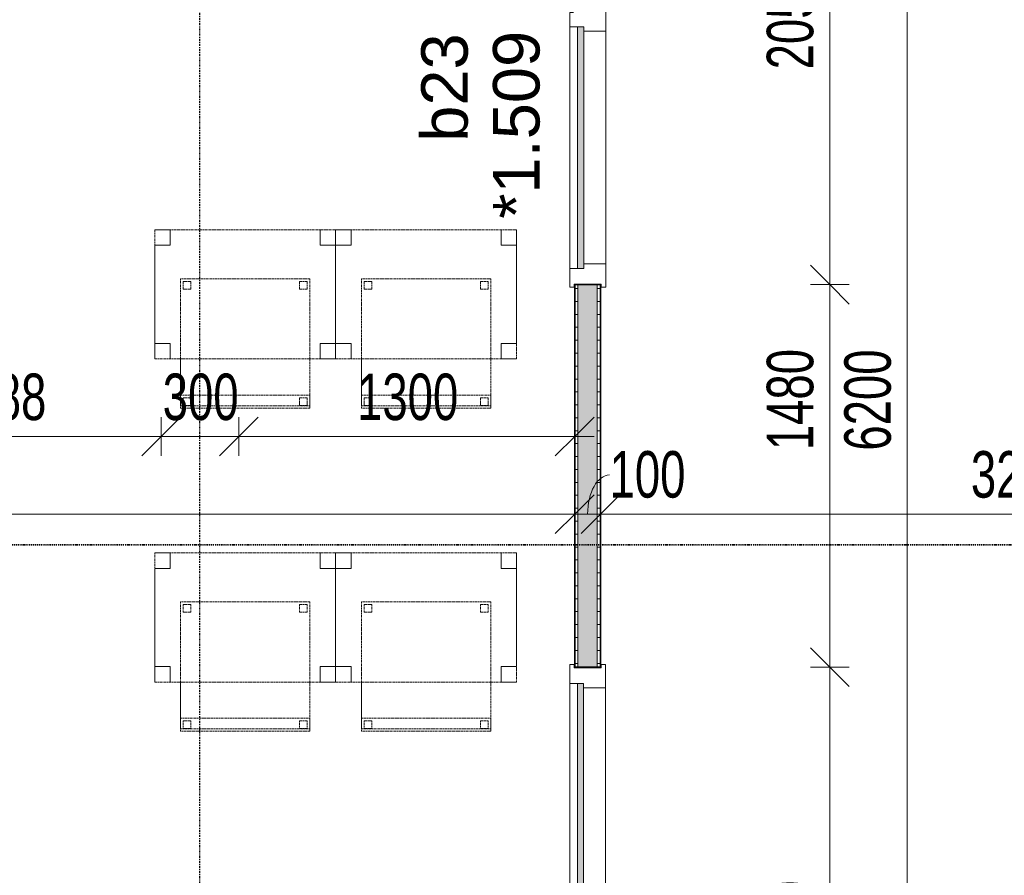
# Model space of a CAD drawing. Header units: millimetres. Extents: x -80560 to 110805, y -11020 to 52719.
# Tile 35 of 184: x 44997 to 48807, y 30215 to 33525. Entities that reach past the tile are written whole.
import ezdxf

# ---------------------------------------------------------------- set-up
doc = ezdxf.new("R2010")
doc.units = ezdxf.units.MM
for name, pattern in [('CENTER2', [20, 8, -4, 4, -4]), ('DASHDOT2', [8, 4, -2, 0, -2]), ('DASHED2', [6, 4, -2])]:
    doc.linetypes.add(name, pattern=pattern)
for name, color, linetype, lineweight in [('A-ANNO-DIMS', 211, 'Continuous', 9), ('A-ANNO-DIMS-100', 211, 'Continuous', 9), ('A-DOOR', 31, 'Continuous', 18), ('A-GLAZ', 151, 'Continuous', 18), ('A-GLAZ-IDEN', 152, 'Continuous', 18), ('A-WALL', 113, 'Continuous', 35), ('A-WALL-PATT', 111, 'Continuous', 35), ('G-ANNO-SYMB', 111, 'Continuous', 9), ('I-FURN', 30, 'Continuous', 18), ('I-WALL', 2, 'Continuous', 18), ('S-GRID', 1, 'Continuous', 9)]:
    doc.layers.add(name, color=color, linetype=linetype, lineweight=lineweight)
doc.styles.add('Arial', font='arial.ttf', dxfattribs={"height": 180})
doc.styles.add('Arial_5', font='arial.ttf', dxfattribs={"width": 0.7, "height": 180})
doc.dimstyles.new('n3o_1_8', dxfattribs={"dimscale": 304.8, "dimtxt": 183.646692, "dimasz": 0.492126, "dimexe": 0.246063, "dimexo": 0.0625, "dimgap": 0.032808, "dimtad": 1, "dimdec": 0, "dimdsep": 46, "dimtxsty": 'Arial_5', "dimblk1": 'OBLIQUE', "dimblk2": 'OBLIQUE', "dimsah": 1, "dimcen": 0.09, "dimdle": 0.246063, "dimazin": 0, "dimtfac": 1, "dimtdec": 4, "dimtix": 1, "dimtmove": 0, "dimatfit": 3, "dimfxl": 0.246063, "dimfxlon": 1, "dimtvp": 1, "dimtolj": 1, "dimtzin": 0, "dimarcsym": 2})
doc.dimstyles.new('n3o_1_8_1', dxfattribs={"dimscale": 304.8, "dimtxt": 183.646692, "dimasz": 0.492126, "dimexe": 0.246063, "dimexo": 0.0625, "dimgap": 0.032808, "dimtad": 1, "dimdec": 0, "dimdsep": 46, "dimtxsty": 'Arial_5', "dimblk1": 'OBLIQUE', "dimblk2": 'OBLIQUE', "dimsah": 1, "dimcen": 0.09, "dimdle": 0.246063, "dimazin": 0, "dimtfac": 1, "dimtdec": 4, "dimtix": 1, "dimtmove": 2, "dimatfit": 3, "dimfxl": 0.246063, "dimfxlon": 1, "dimtvp": 1, "dimtolj": 1, "dimtzin": 0, "dimarcsym": 2})
doc.dimstyles.new('n3o_1_8_2', dxfattribs={"dimscale": 304.8, "dimtxt": 183.646692, "dimasz": 0.492126, "dimexe": 0.246063, "dimexo": 0.0625, "dimgap": 0.032808, "dimtad": 1, "dimdec": 0, "dimdsep": 46, "dimtxsty": 'Arial_5', "dimblk1": 'OBLIQUE', "dimblk2": 'OBLIQUE', "dimsah": 1, "dimcen": 0.09, "dimdle": 0.246063, "dimazin": 0, "dimtfac": 1, "dimtdec": 4, "dimtix": 1, "dimtmove": 1, "dimatfit": 3, "dimfxl": 0.246063, "dimfxlon": 1, "dimtvp": 1, "dimtolj": 1, "dimtzin": 0, "dimarcsym": 2})
doc.dimstyles.new('n3o_1_8_3', dxfattribs={"dimscale": 304.8, "dimtxt": 183.646692, "dimasz": 0.492126, "dimexe": 0.246063, "dimexo": 0.0625, "dimgap": 0.032808, "dimtad": 1, "dimdec": 0, "dimdsep": 46, "dimtxsty": 'Arial_5', "dimblk1": 'OBLIQUE', "dimblk2": 'OBLIQUE', "dimsah": 1, "dimcen": 0.09, "dimdle": 0.246063, "dimazin": 0, "dimtfac": 1, "dimtdec": 4, "dimtix": 1, "dimtmove": 0, "dimatfit": 3, "dimfxl": 0.246063, "dimfxlon": 1, "dimtvp": 1, "dimtolj": 1, "dimtzin": 0, "dimarcsym": 2})
pattern_1 = [(0, (47144.82, 28035), (0, 50), [])]

# ---------------------------------------------------------------- blocks, each defined once
blk = doc.blocks.new('82_tafel1 - tafel 500x700 2-30673039-DO_01 eerste verdieping')
at = {"layer": 'I-FURN', "linetype": 'DASHED2'}
for p, q in [((350, 250), (-350, 250)), ((-350, 250), (-350, -250)), ((350, 250), (-350, 250)), ((-350, 250), (-350, -250)), ((-350, 250), (-350, 190)), ((-290, 250), (-350, 250)), ((-290, 190), (-290, 250)), ((-290, 250), (290, 250)), ((-290, 250), (-290, 190)), ((290, 250), (290, 190)), ((290, 190), (290, 250)), ((350, 250), (290, 250)), ((350, -250), (350, 250)), ((350, -250), (350, 250)), ((350, 190), (350, 250)), ((-350, -190), (-350, 190)), ((-350, 190), (-290, 190)), ((-290, 190), (-350, 190)), ((290, 190), (350, 190)), ((350, 190), (290, 190)), ((350, 190), (350, -190)), ((-290, -190), (-350, -190)), ((-350, -190), (-290, -190)), ((-350, -190), (-350, -250)), ((-290, -250), (-290, -190)), ((-290, -190), (-290, -250)), ((350, -190), (290, -190)), ((290, -190), (290, -250)), ((290, -250), (290, -190)), ((290, -190), (350, -190)), ((350, -250), (350, -190)), ((-350, -250), (350, -250)), ((-350, -250), (350, -250)), ((-350, -250), (-290, -250)), ((290, -250), (-290, -250)), ((290, -250), (350, -250))]:
    blk.add_line(p, q, dxfattribs=at)
blk = doc.blocks.new('82_zitmeubel - stoel 500x500-V23-DO_01 eerste verdieping')
at = {"layer": 'I-FURN', "linetype": 'DASHED2'}
for p, q in [((-192.1, -73), (-192.1, 237)), ((-192.1, 237), (-192.1, -73)), ((-192.1, 237), (307.9, 237)), ((-192.1, 237), (307.9, 237)), ((307.9, 237), (307.9, -73)), ((307.9, -73), (307.9, 237)), ((-182.1, 226), (-182.1, 198)), ((-182.1, 198), (-182.1, 226)), ((-153.1, 227), (-181.1, 227)), ((-181.1, 227), (-153.1, 227)), ((-181.1, 197), (-153.1, 197)), ((-153.1, 197), (-181.1, 197)), ((-152.1, 198), (-152.1, 226)), ((-152.1, 226), (-152.1, 198)), ((267.9, 226), (267.9, 198)), ((267.9, 198), (267.9, 226)), ((296.9, 227), (268.9, 227)), ((268.9, 227), (296.9, 227)), ((268.9, 197), (296.9, 197)), ((296.9, 197), (268.9, 197)), ((297.9, 198), (297.9, 226)), ((297.9, 226), (297.9, 198)), ((-192.1, -213), (-192.1, -73)), ((-192.1, -73), (-192.1, -263)), ((307.9, -73), (307.9, -213)), ((307.9, -263), (307.9, -73)), ((-192.1, -254.1), (-192.1, -213)), ((307.9, -213), (-192.1, -213)), ((-182.1, -224), (-182.1, -252)), ((-182.1, -252), (-182.1, -224)), ((-153.1, -223), (-181.1, -223)), ((-181.1, -223), (-153.1, -223)), ((-152.1, -252), (-152.1, -224)), ((-152.1, -224), (-152.1, -252)), ((267.9, -224), (267.9, -252)), ((267.9, -252), (267.9, -224)), ((296.9, -223), (268.9, -223)), ((268.9, -223), (296.9, -223)), ((297.9, -252), (297.9, -224)), ((297.9, -224), (297.9, -252)), ((307.9, -213), (307.9, -254.1)), ((-192.1, -263), (-192.1, -254.1)), ((307.9, -254.1), (-192.1, -254.1)), ((-192.1, -263), (307.9, -263)), ((-192.1, -263), (307.9, -263)), ((-181.1, -253), (-153.1, -253)), ((-153.1, -253), (-181.1, -253)), ((268.9, -253), (296.9, -253)), ((296.9, -253), (268.9, -253)), ((307.9, -254.1), (307.9, -263))]:
    blk.add_line(p, q, dxfattribs=at)
for centre, start, end in [((-181.1, 226), 105, 180), ((-181.1, 226), 90, 180), ((-181.1, 198), 180, 270), ((-181.1, 198), 180, 270), ((-181.1, 226), 90, 105), ((-153.1, 226), 360, 90), ((-153.1, 226), 360, 90), ((-153.1, 198), 270, 0), ((-153.1, 198), 270, 0), ((268.9, 226), 90, 180), ((268.9, 226), 90, 180), ((268.9, 198), 180, 270), ((268.9, 198), 180, 270), ((296.9, 226), 360, 90), ((296.9, 226), 360, 90), ((296.9, 198), 270, 360), ((296.9, 198), 270, 360), ((-181.1, -224), 90, 180), ((-181.1, -224), 90, 180), ((-153.1, -224), 0, 90), ((-153.1, -224), 0, 90), ((268.9, -224), 90, 180), ((268.9, -224), 90, 180), ((296.9, -224), 0, 90), ((296.9, -224), 0, 90), ((-181.1, -252), 180, 270), ((-181.1, -252), 180, 270), ((-153.1, -252), 270, 0), ((-153.1, -252), 270, 0), ((268.9, -252), 180, 270), ((268.9, -252), 180, 270), ((296.9, -252), 270, 0), ((296.9, -252), 270, 0)]:
    blk.add_arc(centre, 1, start, end, dxfattribs=at)
blk = doc.blocks.new('82_zitmeubel - stoel 500x500-V24-DO_01 eerste verdieping')
at = {"layer": 'I-FURN', "linetype": 'DASHED2'}
for p, q in [((-192.1, -73), (-192.1, 237)), ((-192.1, 237), (-192.1, -73)), ((-192.1, 237), (307.9, 237)), ((-192.1, 237), (307.9, 237)), ((307.9, 237), (307.9, -73)), ((307.9, -73), (307.9, 237)), ((-182.1, 226), (-182.1, 198)), ((-182.1, 198), (-182.1, 226)), ((-153.1, 227), (-181.1, 227)), ((-181.1, 227), (-153.1, 227)), ((-181.1, 197), (-153.1, 197)), ((-153.1, 197), (-181.1, 197)), ((-152.1, 198), (-152.1, 226)), ((-152.1, 226), (-152.1, 198)), ((267.9, 226), (267.9, 198)), ((267.9, 198), (267.9, 226)), ((296.9, 227), (268.9, 227)), ((268.9, 227), (296.9, 227)), ((268.9, 197), (296.9, 197)), ((296.9, 197), (268.9, 197)), ((297.9, 198), (297.9, 226)), ((297.9, 226), (297.9, 198)), ((-192.1, -213), (-192.1, -73)), ((-192.1, -73), (-192.1, -263)), ((307.9, -73), (307.9, -213)), ((307.9, -263), (307.9, -73)), ((-192.1, -254.1), (-192.1, -213)), ((307.9, -213), (-192.1, -213)), ((-182.1, -224), (-182.1, -252)), ((-182.1, -252), (-182.1, -224)), ((-153.1, -223), (-181.1, -223)), ((-181.1, -223), (-153.1, -223)), ((-152.1, -252), (-152.1, -224)), ((-152.1, -224), (-152.1, -252)), ((267.9, -224), (267.9, -252)), ((267.9, -252), (267.9, -224)), ((296.9, -223), (268.9, -223)), ((268.9, -223), (296.9, -223)), ((297.9, -252), (297.9, -224)), ((297.9, -224), (297.9, -252)), ((307.9, -213), (307.9, -254.1)), ((-192.1, -263), (-192.1, -254.1)), ((307.9, -254.1), (-192.1, -254.1)), ((-192.1, -263), (307.9, -263)), ((-192.1, -263), (307.9, -263)), ((-181.1, -253), (-153.1, -253)), ((-153.1, -253), (-181.1, -253)), ((268.9, -253), (296.9, -253)), ((296.9, -253), (268.9, -253)), ((307.9, -254.1), (307.9, -263))]:
    blk.add_line(p, q, dxfattribs=at)
for centre, start, end in [((-181.1, 226), 90, 180), ((-181.1, 226), 90, 180), ((-181.1, 198), 180, 270), ((-181.1, 198), 180, 270), ((-153.1, 226), 360, 90), ((-153.1, 226), 360, 90), ((-153.1, 198), 270, 0), ((-153.1, 198), 270, 0), ((268.9, 226), 90, 180), ((268.9, 226), 120, 180), ((268.9, 198), 180, 195), ((268.9, 198), 180, 270), ((268.9, 198), 195, 270), ((268.9, 226), 90, 120), ((296.9, 226), 360, 90), ((296.9, 226), 360, 90), ((296.9, 198), 270, 360), ((296.9, 198), 270, 360), ((-181.1, -224), 90, 180), ((-181.1, -224), 90, 180), ((-153.1, -224), 0, 90), ((-153.1, -224), 0, 90), ((268.9, -224), 90, 180), ((268.9, -224), 90, 180), ((296.9, -224), 0, 90), ((296.9, -224), 0, 90), ((-181.1, -252), 180, 270), ((-181.1, -252), 180, 195), ((-181.1, -252), 195, 270), ((-153.1, -252), 270, 0), ((-153.1, -252), 270, 0), ((268.9, -252), 180, 270), ((268.9, -252), 180, 270), ((296.9, -252), 270, 0), ((296.9, -252), 270, 0)]:
    blk.add_arc(centre, 1, start, end, dxfattribs=at)
blk = doc.blocks.new('82_zitmeubel - stoel 500x500-V25-DO_01 eerste verdieping')
at = {"layer": 'I-FURN', "linetype": 'DASHED2'}
for p, q in [((-192.1, -73), (-192.1, 237)), ((-192.1, 237), (-192.1, -73)), ((-192.1, 237), (307.9, 237)), ((-192.1, 237), (307.9, 237)), ((307.9, 237), (307.9, -73)), ((307.9, -73), (307.9, 237)), ((-182.1, 226), (-182.1, 198)), ((-182.1, 198), (-182.1, 226)), ((-153.1, 227), (-181.1, 227)), ((-181.1, 227), (-153.1, 227)), ((-181.1, 197), (-153.1, 197)), ((-153.1, 197), (-181.1, 197)), ((-152.1, 198), (-152.1, 226)), ((-152.1, 226), (-152.1, 198)), ((267.9, 226), (267.9, 198)), ((267.9, 198), (267.9, 226)), ((296.9, 227), (268.9, 227)), ((268.9, 227), (296.9, 227)), ((268.9, 197), (296.9, 197)), ((296.9, 197), (268.9, 197)), ((297.9, 198), (297.9, 226)), ((297.9, 226), (297.9, 198)), ((-192.1, -213), (-192.1, -73)), ((-192.1, -73), (-192.1, -263)), ((307.9, -73), (307.9, -213)), ((307.9, -263), (307.9, -73)), ((-192.1, -254.1), (-192.1, -213)), ((307.9, -213), (-192.1, -213)), ((-182.1, -224), (-182.1, -252)), ((-182.1, -252), (-182.1, -224)), ((-153.1, -223), (-181.1, -223)), ((-181.1, -223), (-153.1, -223)), ((-152.1, -252), (-152.1, -224)), ((-152.1, -224), (-152.1, -252)), ((267.9, -224), (267.9, -252)), ((267.9, -252), (267.9, -224)), ((296.9, -223), (268.9, -223)), ((268.9, -223), (296.9, -223)), ((297.9, -252), (297.9, -224)), ((297.9, -224), (297.9, -252)), ((307.9, -213), (307.9, -254.1)), ((-192.1, -263), (-192.1, -254.1)), ((307.9, -254.1), (-192.1, -254.1)), ((-192.1, -263), (307.9, -263)), ((-192.1, -263), (307.9, -263)), ((-181.1, -253), (-153.1, -253)), ((-153.1, -253), (-181.1, -253)), ((268.9, -253), (296.9, -253)), ((296.9, -253), (268.9, -253)), ((307.9, -254.1), (307.9, -263))]:
    blk.add_line(p, q, dxfattribs=at)
for centre, start, end in [((-181.1, 226), 90, 180), ((-181.1, 226), 90, 180), ((-181.1, 198), 180, 270), ((-181.1, 198), 180, 270), ((-153.1, 226), 360, 90), ((-153.1, 226), 360, 90), ((-153.1, 198), 270, 0), ((-153.1, 198), 270, 0), ((268.9, 226), 90, 180), ((268.9, 226), 90, 180), ((268.9, 198), 180, 240), ((268.9, 198), 180, 270), ((268.9, 198), 240, 270), ((296.9, 226), 360, 90), ((296.9, 226), 360, 90), ((296.9, 198), 270, 360), ((296.9, 198), 270, 360), ((-181.1, -224), 90, 180), ((-181.1, -224), 90, 180), ((-153.1, -224), 0, 90), ((-153.1, -224), 0, 90), ((268.9, -224), 90, 180), ((268.9, -224), 90, 180), ((296.9, -224), 0, 90), ((296.9, -224), 0, 90), ((-181.1, -252), 180, 270), ((-181.1, -252), 180, 270), ((-153.1, -252), 270, 0), ((-153.1, -252), 270, 0), ((268.9, -252), 180, 270), ((268.9, -252), 180, 270), ((296.9, -252), 270, 0), ((296.9, -252), 270, 315), ((296.9, -252), 315, 0)]:
    blk.add_arc(centre, 1, start, end, dxfattribs=at)
blk = doc.blocks.new('82_zitmeubel - stoel 500x500-V26-DO_01 eerste verdieping')
at = {"layer": 'I-FURN', "linetype": 'DASHED2'}
for p, q in [((-192.1, -73), (-192.1, 237)), ((-192.1, 237), (-192.1, -73)), ((-192.1, 237), (307.9, 237)), ((-192.1, 237), (307.9, 237)), ((307.9, 237), (307.9, -73)), ((307.9, -73), (307.9, 237)), ((-182.1, 226), (-182.1, 198)), ((-182.1, 198), (-182.1, 226)), ((-153.1, 227), (-181.1, 227)), ((-181.1, 227), (-153.1, 227)), ((-181.1, 197), (-153.1, 197)), ((-153.1, 197), (-181.1, 197)), ((-152.1, 198), (-152.1, 226)), ((-152.1, 226), (-152.1, 198)), ((267.9, 226), (267.9, 198)), ((267.9, 198), (267.9, 226)), ((296.9, 227), (268.9, 227)), ((268.9, 227), (296.9, 227)), ((268.9, 197), (296.9, 197)), ((296.9, 197), (268.9, 197)), ((297.9, 198), (297.9, 226)), ((297.9, 226), (297.9, 198)), ((-192.1, -213), (-192.1, -73)), ((-192.1, -73), (-192.1, -263)), ((307.9, -73), (307.9, -213)), ((307.9, -263), (307.9, -73)), ((-192.1, -254.1), (-192.1, -213)), ((307.9, -213), (-192.1, -213)), ((-182.1, -224), (-182.1, -252)), ((-182.1, -252), (-182.1, -224)), ((-153.1, -223), (-181.1, -223)), ((-181.1, -223), (-153.1, -223)), ((-152.1, -252), (-152.1, -224)), ((-152.1, -224), (-152.1, -252)), ((267.9, -224), (267.9, -252)), ((267.9, -252), (267.9, -224)), ((296.9, -223), (268.9, -223)), ((268.9, -223), (296.9, -223)), ((297.9, -252), (297.9, -224)), ((297.9, -224), (297.9, -252)), ((307.9, -213), (307.9, -254.1)), ((-192.1, -263), (-192.1, -254.1)), ((307.9, -254.1), (-192.1, -254.1)), ((-192.1, -263), (307.9, -263)), ((-192.1, -263), (307.9, -263)), ((-181.1, -253), (-153.1, -253)), ((-153.1, -253), (-181.1, -253)), ((268.9, -253), (296.9, -253)), ((296.9, -253), (268.9, -253)), ((307.9, -254.1), (307.9, -263))]:
    blk.add_line(p, q, dxfattribs=at)
for centre, start, end in [((-181.1, 226), 90, 180), ((-181.1, 226), 90, 180), ((-181.1, 198), 180, 255), ((-181.1, 198), 180, 270), ((-181.1, 198), 255, 270), ((-153.1, 226), 360, 90), ((-153.1, 226), 360, 90), ((-153.1, 198), 270, 0), ((-153.1, 198), 270, 0), ((268.9, 226), 90, 180), ((268.9, 226), 120, 180), ((268.9, 198), 180, 270), ((268.9, 198), 180, 270), ((268.9, 226), 90, 120), ((296.9, 226), 360, 90), ((296.9, 226), 360, 90), ((296.9, 198), 270, 360), ((296.9, 198), 270, 330), ((296.9, 198), 330, 360), ((-181.1, -224), 90, 180), ((-181.1, -224), 90, 180), ((-153.1, -224), 0, 90), ((-153.1, -224), 0, 90), ((268.9, -224), 90, 180), ((268.9, -224), 90, 180), ((296.9, -224), 0, 90), ((296.9, -224), 75, 90), ((296.9, -224), 0, 75), ((-181.1, -252), 180, 270), ((-181.1, -252), 180, 270), ((-153.1, -252), 270, 0), ((-153.1, -252), 270, 0), ((268.9, -252), 180, 270), ((268.9, -252), 180, 270), ((296.9, -252), 270, 0), ((296.9, -252), 270, 0)]:
    blk.add_arc(centre, 1, start, end, dxfattribs=at)
blk = doc.blocks.new('32_n3o_deur_enkel met zijlicht - 90x139_17_K_930_2410x2070_deur glasstrook-33349585-DO_01 eerste verdieping')
at = {"layer": 'A-GLAZ'}
for p, q in [((-962, 69), (-1035, 69)), ((-1035, 69), (-1035, 52)), ((-1035, 52), (-1023, 52)), ((-1023, 52), (-1023, -53)), ((-962, 39), (-962, 69)), ((-962, 69), (-28, 69)), ((28, 69), (-28, 69)), ((-28, 69), (-28, 39)), ((28, 55), (28, 69)), ((1035, 69), (962, 69)), ((962, 69), (962, 55)), ((1023, -53), (1023, 52)), ((1023, 52), (1035, 52)), ((1035, 52), (1035, 69)), ((-945, -70), (-945, 15)), ((-45, 15), (-45, -70)), ((45, -70), (45, 15)), ((945, 15), (945, -70)), ((-1023, -53), (-1035, -53)), ((-1035, -53), (-1035, -70)), ((-1035, -70), (-945, -70)), ((-45, -70), (-945, -70)), ((-45, -70), (45, -70)), ((945, -70), (1035, -70)), ((1035, -53), (1023, -53)), ((1035, -70), (1035, -53))]:
    blk.add_line(p, q, dxfattribs=at)
blk = doc.blocks.new('30_n3o_raam_vast - 24mm-31742709-DO_01 eerste verdieping')
at = {"layer": 'A-DOOR'}
blk.add_hatch(color=256, dxfattribs=at).paths.add_polyline_path([(0, 24), (-934, 24), (-934, 0), (0, 0)], flags=0)
for p, q in [((0, 24), (-934, 24)), ((-934, 24), (-934, 0)), ((-934, 0), (0, 0)), ((0, 0), (0, 24))]:
    blk.add_line(p, q, dxfattribs=at)
blk = doc.blocks.new('32_n3o_raam_h1xb2 - 90x139_25_K_2410x2070-32170809-DO_01 eerste verdieping')
at = {"layer": 'A-GLAZ'}
for p, q in [((-1035, 69.5), (-945, 69.5)), ((-1035, 52.5), (-1035, 69.5)), ((-1023, 52.5), (-1035, 52.5)), ((-1023, -52.5), (-1023, 52.5)), ((-945, 69.5), (-945, -15.5)), ((-45, 69.5), (-945, 69.5)), ((-45, 69.5), (45, 69.5)), ((-45, -15.5), (-45, 69.5)), ((45, 69.5), (45, -15.5)), ((945, 69.5), (45, 69.5)), ((945, 69.5), (1035, 69.5)), ((945, -15.5), (945, 69.5)), ((1023, 52.5), (1023, -52.5)), ((1035, 52.5), (1023, 52.5)), ((1035, 69.5), (1035, 52.5)), ((-1035, -52.5), (-1023, -52.5)), ((-1035, -69.5), (-1035, -52.5)), ((-962, -69.5), (-1035, -69.5)), ((-962, -39.5), (-962, -69.5)), ((-962, -69.5), (-28, -69.5)), ((-28, -69.5), (-28, -39.5)), ((28, -69.5), (-28, -69.5)), ((28, -39.5), (28, -69.5)), ((28, -69.5), (962, -69.5)), ((962, -69.5), (962, -39.5)), ((1035, -69.5), (962, -69.5)), ((1023, -52.5), (1035, -52.5)), ((1035, -52.5), (1035, -69.5))]:
    blk.add_line(p, q, dxfattribs=at)
blk = doc.blocks.new('30_n3o_raam_vast - 24mm-31742711-DO_01 eerste verdieping')
at = {"layer": 'A-DOOR'}
blk.add_hatch(color=256, dxfattribs=at).paths.add_polyline_path([(-934, -24), (0, -24), (0, 0), (-934, 0)], flags=0)
for p, q in [((-934, -24), (-934, 0)), ((-934, 0), (0, 0)), ((0, 0), (0, -24)), ((0, -24), (-934, -24))]:
    blk.add_line(p, q, dxfattribs=at)
blk = doc.blocks.new('DIMBLOCK190-DO_01 eerste verdieping')
at = {"layer": 'A-ANNO-DIMS-100'}
for p, q in [((37255.3, 31612.5), (37330.3, 31687.5)), ((37255.3, 31687.5), (37255.3, 31537.5)), ((37255.3, 31612.5), (37255.3, 31687.5)), ((47144.8, 31612.5), (47219.8, 31687.5)), ((47144.8, 31687.5), (47144.8, 31537.5)), ((47144.8, 31612.5), (47144.8, 31687.5)), ((37180.3, 31612.5), (47144.8, 31612.5)), ((37255.3, 31612.5), (37180.3, 31537.5)), ((47144.8, 31612.5), (47069.8, 31537.5))]:
    blk.add_line(p, q, dxfattribs=at)
at = {"layer": 'A-ANNO-DIMS-100', "color": 0, "insert": (42007.9, 31856.1), "char_height": 180, "width": 461.094, "attachment_point": 1, "line_spacing_factor": 0.941778, "style": 'Arial_5'}
blk.add_mtext('9890', dxfattribs=at)
blk = doc.blocks.new('_Oblique')
at = {"color": 0, "linetype": 'ByBlock', "lineweight": -2}
blk.add_line((-0.5, -0.5), (0.5, 0.5), dxfattribs=at)
blk = doc.blocks.new('DIMBLOCK191-DO_01 eerste verdieping')
at = {"layer": 'A-ANNO-DIMS-100'}
for p, q in [((47144.8, 31612.5), (47219.8, 31687.5)), ((47144.8, 31687.5), (47144.8, 31537.5)), ((47144.8, 31612.5), (47144.8, 31687.5)), ((47244.8, 31612.5), (47319.8, 31687.5)), ((47244.8, 31687.5), (47244.8, 31537.5)), ((47244.8, 31612.5), (47244.8, 31687.5)), ((47144.8, 31612.5), (47069.8, 31537.5)), ((47144.8, 31612.5), (47244.8, 31612.5)), ((47244.8, 31612.5), (47169.8, 31537.5))]:
    blk.add_line(p, q, dxfattribs=at)
blk.add_ellipse((47279.6, 31612.5), major_axis=(0, 151.3), ratio=0.560317, start_param=0, end_param=1.570796, dxfattribs=at)
at = {"layer": 'A-ANNO-DIMS-100', "color": 0, "insert": (47279.6, 31856.1), "char_height": 180, "width": 345.821, "attachment_point": 1, "line_spacing_factor": 0.941778, "style": 'Arial_5'}
blk.add_mtext('100', dxfattribs=at)
blk = doc.blocks.new('DIMBLOCK192-DO_01 eerste verdieping')
at = {"layer": 'A-ANNO-DIMS-100'}
for p, q in [((47244.8, 31612.5), (47319.8, 31687.5)), ((47244.8, 31687.5), (47244.8, 31537.5)), ((47244.8, 31612.5), (47244.8, 31687.5)), ((50494.8, 31612.5), (50569.8, 31687.5)), ((50494.8, 31687.5), (50494.8, 31537.5)), ((50494.8, 31612.5), (50494.8, 31687.5)), ((47244.8, 31612.5), (47169.8, 31537.5)), ((47244.8, 31612.5), (50494.8, 31612.5)), ((50494.8, 31612.5), (50419.8, 31537.5))]:
    blk.add_line(p, q, dxfattribs=at)
at = {"layer": 'A-ANNO-DIMS-100', "color": 0, "insert": (48677.7, 31856.1), "char_height": 180, "width": 461.094, "attachment_point": 1, "line_spacing_factor": 0.941778, "style": 'Arial_5'}
blk.add_mtext('3250', dxfattribs=at)
blk = doc.blocks.new('DIMBLOCK330-DO_01 eerste verdieping')
at = {"layer": 'A-ANNO-DIMS-100'}
for p, q in [((48431.6, 35150), (48356.6, 35225)), ((48356.6, 35150), (48506.6, 35150)), ((48431.6, 35150), (48356.6, 35150)), ((48431.6, 35150), (48431.6, 28950)), ((48431.6, 35150), (48506.6, 35075)), ((48431.6, 28950), (48356.6, 29025)), ((48356.6, 28950), (48506.6, 28950)), ((48431.6, 28950), (48356.6, 28950)), ((48431.6, 28950), (48506.6, 28875))]:
    blk.add_line(p, q, dxfattribs=at)
at = {"layer": 'A-ANNO-DIMS-100', "color": 0, "insert": (48187.9, 31857.9), "char_height": 180, "width": 461.094, "attachment_point": 1, "rotation": 90, "line_spacing_factor": 0.941778, "style": 'Arial_5'}
blk.add_mtext('6200', dxfattribs=at)
blk = doc.blocks.new('DIMBLOCK393-DO_01 eerste verdieping')
at = {"layer": 'A-ANNO-DIMS-100'}
for p, q in [((44257.3, 31912.5), (44332.3, 31987.5)), ((44257.3, 31987.5), (44257.3, 31837.5)), ((44257.3, 31912.5), (44257.3, 31987.5)), ((45544.8, 31912.5), (45619.8, 31987.5)), ((45544.8, 31987.5), (45544.8, 31837.5)), ((45544.8, 31912.5), (45544.8, 31987.5)), ((44257.3, 31912.5), (44182.3, 31837.5)), ((44257.3, 31912.5), (45544.8, 31912.5)), ((45544.8, 31912.5), (45469.8, 31837.5))]:
    blk.add_line(p, q, dxfattribs=at)
at = {"layer": 'A-ANNO-DIMS-100', "color": 0, "insert": (44708.9, 32156.1), "char_height": 180, "width": 461.094, "attachment_point": 1, "line_spacing_factor": 0.941778, "style": 'Arial_5'}
blk.add_mtext('1288', dxfattribs=at)
blk = doc.blocks.new('DIMBLOCK394-DO_01 eerste verdieping')
at = {"layer": 'A-ANNO-DIMS-100'}
for p, q in [((45544.8, 31912.5), (45619.8, 31987.5)), ((45544.8, 31987.5), (45544.8, 31837.5)), ((45544.8, 31912.5), (45544.8, 31987.5)), ((45844.8, 31912.5), (45919.8, 31987.5)), ((45844.8, 31987.5), (45844.8, 31837.5)), ((45844.8, 31912.5), (45844.8, 31987.5)), ((45544.8, 31912.5), (45469.8, 31837.5)), ((45544.8, 31912.5), (45844.8, 31912.5)), ((45844.8, 31912.5), (45769.8, 31837.5))]:
    blk.add_line(p, q, dxfattribs=at)
at = {"layer": 'A-ANNO-DIMS-100', "color": 0, "insert": (45550.7, 32156.1), "char_height": 180, "width": 345.821, "attachment_point": 1, "line_spacing_factor": 0.941778, "style": 'Arial_5'}
blk.add_mtext('300', dxfattribs=at)
blk = doc.blocks.new('DIMBLOCK395-DO_01 eerste verdieping')
at = {"layer": 'A-ANNO-DIMS-100'}
for p, q in [((45844.8, 31912.5), (45919.8, 31987.5)), ((45844.8, 31987.5), (45844.8, 31837.5)), ((45844.8, 31912.5), (45844.8, 31987.5)), ((47144.8, 31912.5), (47219.8, 31987.5)), ((47144.8, 31987.5), (47144.8, 31837.5)), ((47144.8, 31912.5), (47144.8, 31987.5)), ((45844.8, 31912.5), (45769.8, 31837.5)), ((45844.8, 31912.5), (47219.8, 31912.5)), ((47144.8, 31912.5), (47069.8, 31837.5))]:
    blk.add_line(p, q, dxfattribs=at)
at = {"layer": 'A-ANNO-DIMS-100', "color": 0, "insert": (46302.7, 32156.1), "char_height": 180, "width": 461.094, "attachment_point": 1, "line_spacing_factor": 0.941778, "style": 'Arial_5'}
blk.add_mtext('1300', dxfattribs=at)
blk = doc.blocks.new('DIMBLOCK403-DO_01 eerste verdieping')
at = {"layer": 'A-ANNO-DIMS-100'}
for p, q in [((48131.6, 31020), (48056.6, 31095)), ((48056.6, 31020), (48206.6, 31020)), ((48131.6, 31020), (48056.6, 31020)), ((48131.6, 28970), (48131.6, 31020)), ((48131.6, 31020), (48206.6, 30945)), ((48131.6, 28970), (48056.6, 29045)), ((48056.6, 28970), (48206.6, 28970)), ((48131.6, 28970), (48056.6, 28970)), ((48131.6, 28970), (48206.6, 28895))]:
    blk.add_line(p, q, dxfattribs=at)
at = {"layer": 'A-ANNO-DIMS-100', "color": 0, "insert": (47887.9, 29802.9), "char_height": 180, "width": 461.094, "attachment_point": 1, "rotation": 90, "line_spacing_factor": 0.941778, "style": 'Arial_5'}
blk.add_mtext('2050', dxfattribs=at)
blk = doc.blocks.new('DIMBLOCK404-DO_01 eerste verdieping')
at = {"layer": 'A-ANNO-DIMS-100'}
for p, q in [((48131.6, 32500), (48056.6, 32575)), ((48056.6, 32500), (48206.6, 32500)), ((48131.6, 32500), (48056.6, 32500)), ((48131.6, 31020), (48131.6, 32500)), ((48131.6, 32500), (48206.6, 32425)), ((48131.6, 31020), (48056.6, 31095)), ((48056.6, 31020), (48206.6, 31020)), ((48131.6, 31020), (48056.6, 31020)), ((48131.6, 31020), (48206.6, 30945))]:
    blk.add_line(p, q, dxfattribs=at)
at = {"layer": 'A-ANNO-DIMS-100', "color": 0, "insert": (47887.9, 31859.6), "char_height": 180, "width": 461.094, "attachment_point": 1, "rotation": 90, "line_spacing_factor": 0.941778, "style": 'Arial_5'}
blk.add_mtext('1480', dxfattribs=at)
blk = doc.blocks.new('DIMBLOCK405-DO_01 eerste verdieping')
at = {"layer": 'A-ANNO-DIMS-100'}
for p, q in [((48131.6, 34550), (48056.6, 34625)), ((48056.6, 34550), (48206.6, 34550)), ((48131.6, 34550), (48056.6, 34550)), ((48131.6, 32500), (48131.6, 34550)), ((48131.6, 34550), (48206.6, 34475)), ((48131.6, 32500), (48056.6, 32575)), ((48056.6, 32500), (48206.6, 32500)), ((48131.6, 32500), (48056.6, 32500)), ((48131.6, 32500), (48206.6, 32425))]:
    blk.add_line(p, q, dxfattribs=at)
at = {"layer": 'A-ANNO-DIMS-100', "color": 0, "insert": (47887.9, 33332.9), "char_height": 180, "width": 461.094, "attachment_point": 1, "rotation": 90, "line_spacing_factor": 0.941778, "style": 'Arial_5'}
blk.add_mtext('2050', dxfattribs=at)

msp = doc.modelspace()

# ---------------------------------------------------------------- hatches: boundary and pattern name
at = {"layer": 'A-WALL-PATT', "lineweight": 18}
h = msp.add_hatch(dxfattribs=at)
h.set_pattern_fill('FP_79', color=256, angle=90, style=0, pattern_type=2)
h.set_pattern_definition(pattern_1)
h.paths.add_polyline_path([(47244.8, 20832.5), (47244.8, 21320), (47232.3, 21320), (47232.3, 20832.5)], flags=0)
h.paths.add_polyline_path([(47244.8, 22380), (47244.8, 23250), (47232.3, 23250), (47232.3, 22380)], flags=0)
h.paths.add_polyline_path([(47232.3, 25300), (47244.8, 25300), (47244.8, 26780), (47232.3, 26780), (47232.3, 25585.7)], flags=0)
h.paths.add_polyline_path([(47232.3, 28830), (47244.8, 28830), (47244.8, 28970), (47232.3, 28970), (47232.3, 28918.3)], flags=0)
h.paths.add_polyline_path([(47232.3, 31020), (47244.8, 31020), (47244.8, 32500), (47232.3, 32500), (47232.3, 32251)], flags=0)
h.paths.add_polyline_path([(47244.8, 34550), (47244.8, 35237.5), (47232.3, 35237.5), (47232.3, 34550)], flags=0)
h = msp.add_hatch(dxfattribs=at)
h.set_pattern_fill('FP_79', color=256, angle=90, style=0, pattern_type=2)
h.set_pattern_definition(pattern_1)
h.paths.add_polyline_path([(47157.3, 20920), (47157.3, 21320), (47144.8, 21320), (47144.8, 20920)], flags=0)
h.paths.add_polyline_path([(47144.8, 22380), (47157.3, 22380), (47157.3, 22562.5), (47144.8, 22562.5), (47144.8, 22550)], flags=0)
h.paths.add_polyline_path([(47144.8, 22637.5), (47157.3, 22637.5), (47157.3, 23250), (47144.8, 23250), (47144.8, 22650)], flags=0)
h.paths.add_polyline_path([(47157.3, 25300), (47157.3, 26780), (47144.8, 26780), (47144.8, 25300)], flags=0)
h.paths.add_polyline_path([(47144.8, 28830), (47157.3, 28830), (47157.3, 28862.5), (47144.8, 28862.5), (47144.8, 28850)], flags=0)
h.paths.add_polyline_path([(47157.3, 28937.5), (47157.3, 28970), (47144.8, 28970), (47144.8, 28937.5)], flags=0)
h.paths.add_polyline_path([(47144.8, 31020), (47157.3, 31020), (47157.3, 32500), (47144.8, 32500), (47144.8, 32251)], flags=0)
h.paths.add_polyline_path([(47157.3, 34550), (47157.3, 35150), (47144.8, 35150), (47144.8, 34550)], flags=0)
at = {"layer": 'A-WALL-PATT', "lineweight": 5}
h = msp.add_hatch(color=256, dxfattribs=at)
h.paths.add_polyline_path([(47157.3, 20907.5), (47232.3, 20907.5), (47232.3, 21320), (47157.3, 21320), (47157.3, 20920)], flags=0)
h.paths.add_polyline_path([(47232.3, 22380), (47232.3, 23250), (47157.3, 23250), (47157.3, 22380), (47168.7, 22380)], flags=0)
h.paths.add_polyline_path([(47157.3, 25300), (47232.3, 25300), (47232.3, 26780), (47157.3, 26780), (47157.3, 25585.7)], flags=0)
h.paths.add_polyline_path([(47232.3, 28830), (47232.3, 28970), (47157.3, 28970), (47157.3, 28830)], flags=0)
h.paths.add_polyline_path([(47232.3, 31020), (47232.3, 32500), (47157.3, 32500), (47157.3, 31020)], flags=0)
h.paths.add_polyline_path([(47157.3, 34550), (47232.3, 34550), (47232.3, 35162.5), (47157.3, 35162.5), (47157.3, 34917.1)], flags=0)

# ---------------------------------------------------------------- linework, layer by layer
at = {"layer": 'A-WALL', "lineweight": 18}
for p, q in [((47157.3, 32500), (47157.3, 31020)), ((47232.3, 32500), (47232.3, 31020))]:
    msp.add_line(p, q, dxfattribs=at)
at = {"layer": 'G-ANNO-SYMB', "linetype": 'DASHDOT2', "lineweight": 35}
msp.add_line((36081.7, 31493.3), (104099.5, 31493.3), dxfattribs=at)
at = {"layer": 'I-WALL', "lineweight": 35}
for p, q in [((47244.8, 32500), (47144.8, 32500)), ((47144.8, 32500), (47144.8, 31020)), ((47244.8, 31020), (47244.8, 32500)), ((47144.8, 31020), (47244.8, 31020))]:
    msp.add_line(p, q, dxfattribs=at)
at = {"layer": 'S-GRID', "linetype": 'CENTER2', "lineweight": 25}
msp.add_line((45694.8, 4383.3), (45694.8, 52119.1), dxfattribs=at)

# ---------------------------------------------------------------- block references
at = {"layer": 'A-DOOR'}
for name, p, rotation in [('30_n3o_raam_vast - 24mm-31742709-DO_01 eerste verdieping', (47179.8, 33497), 90), ('30_n3o_raam_vast - 24mm-31742711-DO_01 eerste verdieping', (47179.3, 30023), 270)]:
    msp.add_blockref(name, p, dxfattribs=dict(at, rotation=rotation))
at = {"layer": 'A-GLAZ'}
for name, p, rotation in [('32_n3o_deur_enkel met zijlicht - 90x139_17_K_930_2410x2070_deur glasstrook-33349585-DO_01 eerste verdieping', (47194.8, 33525), 90), ('32_n3o_raam_h1xb2 - 90x139_25_K_2410x2070-32170809-DO_01 eerste verdieping', (47194.8, 29995), 270)]:
    msp.add_blockref(name, p, dxfattribs=dict(at, rotation=rotation))
at = {"layer": 'I-FURN', "linetype": 'DASHED2'}
for name, p in [('82_tafel1 - tafel 500x700 2-30673039-DO_01 eerste verdieping', (45869.8, 32462.5)), ('82_tafel1 - tafel 500x700 2-30673039-DO_01 eerste verdieping', (46569.8, 32462.5)), ('82_zitmeubel - stoel 500x500-V25-DO_01 eerste verdieping', (45811.9, 32285.5)), ('82_zitmeubel - stoel 500x500-V26-DO_01 eerste verdieping', (46511.9, 32285.5)), ('82_tafel1 - tafel 500x700 2-30673039-DO_01 eerste verdieping', (45869.8, 31212.5)), ('82_tafel1 - tafel 500x700 2-30673039-DO_01 eerste verdieping', (46569.8, 31212.5)), ('82_zitmeubel - stoel 500x500-V23-DO_01 eerste verdieping', (45811.9, 31035.5)), ('82_zitmeubel - stoel 500x500-V24-DO_01 eerste verdieping', (46511.9, 31035.5))]:
    msp.add_blockref(name, p, dxfattribs=at)

# ---------------------------------------------------------------- texts
at = {"layer": 'A-GLAZ-IDEN', "lineweight": 9, "char_height": 180, "attachment_point": 1, "rotation": 90, "style": 'Arial'}
for s, insert, width in [('b23', (46550.9, 33052.6), 505.063), ('*1.509', (46828.7, 32754.9), 865.822)]:
    msp.add_mtext(s, dxfattribs=dict(at, insert=insert, width=width))

# ---------------------------------------------------------------- dimensions: what is measured, and where the dimension line sits
at = {"layer": 'A-ANNO-DIMS'}
for base, p1, p2, dimstyle, override, picture, middle in [((48431.6, 28950), (48356.6, 35150), (48356.6, 28950), 'n3o_1_8', {"dimpost": '<>', "dimfxl": 6200}, 'DIMBLOCK330-DO_01 eerste verdieping', (48329.7, 32050)), ((48131.6, 34550), (48056.6, 32500), (48056.6, 34550), 'n3o_1_8_3', {"dimpost": '<>', "dimfxl": 2050}, 'DIMBLOCK405-DO_01 eerste verdieping', (48029.7, 33525)), ((48131.6, 31020), (48056.6, 28970), (48056.6, 31020), 'n3o_1_8_3', {"dimpost": '<>', "dimfxl": 2050}, 'DIMBLOCK403-DO_01 eerste verdieping', (48029.7, 29995))]:
    dim = msp.add_linear_dim(base=base, p1=p1, p2=p2, angle=90, dimstyle=dimstyle, override=override, dxfattribs=at)
    dim.commit()
    dim.dimension.update_dxf_attribs({"geometry": picture, "text_midpoint": middle})
dim = msp.add_linear_dim(base=(48131.6, 32500), p1=(48056.6, 31020), p2=(48056.6, 32500), angle=90, dimstyle='n3o_1_8_1', override={"dimpost": '<>', "dimfxl": 1480}, dxfattribs=at)
dim.commit()
dim.dimension.update_dxf_attribs({"geometry": 'DIMBLOCK404-DO_01 eerste verdieping', "text_midpoint": (48007.9, 32090.2), "dimtype": 160, "text_rotation": 90})
for base, p1, p2, dimstyle, override, picture, middle in [((45544.8189632, 31912.4576612), (44257.3189632, 31987.4576612), (45544.8189632, 31987.4576612), 'n3o_1_8_3', {"dimpost": '<>', "dimfxl": 1287.5}, 'DIMBLOCK393-DO_01 eerste verdieping', (44901.0689632, 32014.3607996)), ((45844.8, 31912.5), (45544.8, 31987.5), (45844.8, 31987.5), 'n3o_1_8_3', {"dimpost": '<>', "dimfxl": 300}, 'DIMBLOCK394-DO_01 eerste verdieping', (45694.8, 32014.4)), ((47144.8, 31912.5), (45844.8, 31987.5), (47144.8, 31987.5), 'n3o_1_8_3', {"dimpost": '<>', "dimfxl": 1300}, 'DIMBLOCK395-DO_01 eerste verdieping', (46494.8, 32014.4)), ((47144.8189632, 31612.4576612), (37255.3189632, 31687.4576612), (47144.8189632, 31687.4576612), 'n3o_1_8', {"dimpost": '<>', "dimfxl": 9889.5}, 'DIMBLOCK190-DO_01 eerste verdieping', (42200.0689632, 31714.3607996)), ((50494.8, 31612.5), (47244.8, 31687.5), (50494.8, 31687.5), 'n3o_1_8', {"dimpost": '<>', "dimfxl": 3250}, 'DIMBLOCK192-DO_01 eerste verdieping', (48869.8, 31714.4))]:
    dim = msp.add_linear_dim(base=base, p1=p1, p2=p2, dimstyle=dimstyle, override=override, dxfattribs=at)
    dim.commit()
    dim.dimension.update_dxf_attribs({"geometry": picture, "text_midpoint": middle})
dim = msp.add_linear_dim(base=(47244.8, 31612.5), p1=(47144.8, 31687.5), p2=(47244.8, 31687.5), dimstyle='n3o_1_8_2', override={"dimpost": '<>', "dimfxl": 100}, dxfattribs=at)
dim.commit()
dim.dimension.update_dxf_attribs({"geometry": 'DIMBLOCK191-DO_01 eerste verdieping', "text_midpoint": (47452.5, 31736.1), "dimtype": 160})

doc.saveas('drawing.dxf')
